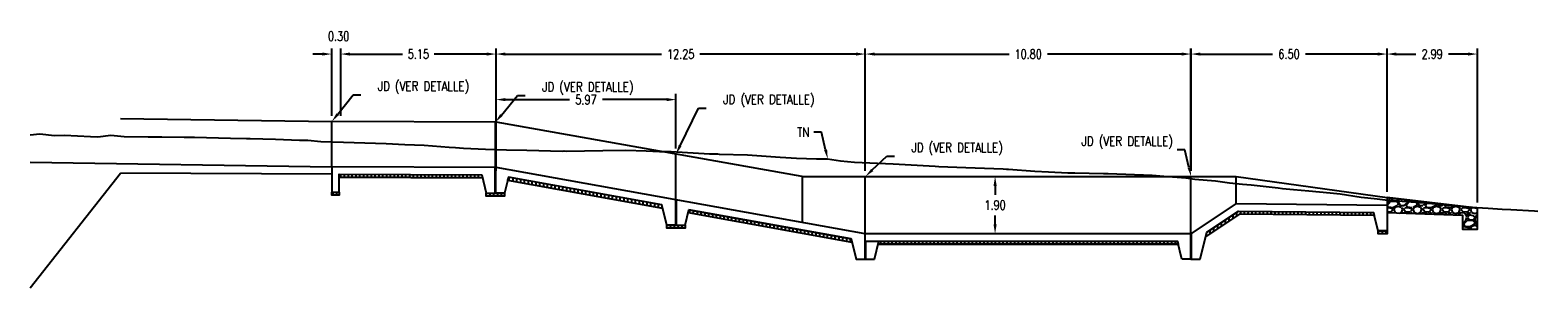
# Model space of a CAD drawing. Header units: metres. Extents: x 719936 to 720643, y 9143565 to 9144018.
# Tile 8 of 56: x 720495 to 720545, y 9143810 to 9143819. Entities that reach past the tile are written whole.
import ezdxf
from ezdxf import colors
from ezdxf.entities.mleader import LeaderData, LeaderLine
from ezdxf.math import Vec2, Vec3

# ---------------------------------------------------------------- set-up
doc = ezdxf.new("R2010")
doc.units = ezdxf.units.M
doc.linetypes.add('CENTER', pattern=[2, 1.25, -0.25, 0.25, -0.25])
doc.linetypes.add('CONTINUO', pattern=[0])
for name, color, linetype in [('_ESTRUC-PARED-PLANTA', 2, 'Continuous'), ('_ESTRUCTURA', 1, 'Continuous'), ('AIR.A3-TN', 32, 'Continuous'), ('AIR.A3_NOTAS', 7, 'Continuous'), ('C-ALIG', 5, 'CENTER'), ('C-Borde de Camino', 2, 'Continuous'), ('Layer1 (.05)', 8, 'Continuous'), ('Layer11 (.40)', 130, 'Continuous'), ('Layer2 (.10)', 1, 'Continuous')]:
    doc.layers.add(name, color=color, linetype=linetype)
doc.styles.add('AIR-Simplex.(0.80)', font='simplex.shx', dxfattribs={"width": 0.8})
doc.styles.add('SIMPLEX', font='simplex.shx', dxfattribs={"width": 0.75})
doc.dimstyles.new('ART -250-A3-horiz', dxfattribs={"dimscale": 0.25, "dimtxt": 1.25, "dimasz": 1.25, "dimexe": 0.75, "dimexo": 0.75, "dimgap": 0.75, "dimtad": 0, "dimtih": 1, "dimtoh": 1, "dimzin": 1, "dimdsep": 46, "dimtxsty": 'SIMPLEX', "dimcen": 0.75, "dimdle": 1.5, "dimclrd": 1, "dimclre": 1, "dimclrt": 7, "dimadec": 0, "dimazin": 0, "dimtfac": 1, "dimtofl": 0, "dimtmove": 2, "dimatfit": 3, "dimfxl": 1.5, "dimtolj": 1, "dimtzin": 1, "dimarcsym": 0})
pattern_1 = [(90, (0, -100), (-0.127, 0), [])]

# ---------------------------------------------------------------- blocks, each defined once
blk = doc.blocks.new('*D875')
at = {"layer": '_ESTRUC-PARED-PLANTA', "color": 1, "lineweight": -2, "transparency": 16777216}
for p, q in [((720527.244, 9143813.602), (720527.244, 9143813.308)), ((720527.244, 9143812.327), (720527.244, 9143812.621))]:
    blk.add_line(p, q, dxfattribs=at)
at = {"layer": '_ESTRUC-PARED-PLANTA', "color": 1, "transparency": 16777216}
for points in [[(720527.192, 9143813.602), (720527.297, 9143813.602), (720527.245, 9143813.915)], [(720527.192, 9143812.327), (720527.296, 9143812.327), (720527.244, 9143812.015)]]:
    blk.add_solid(points, dxfattribs=at)
at = {"layer": 'Defpoints', "color": 0, "transparency": 16777216}
for p in [(720527.245, 9143813.915), (720527.245, 9143813.915), (720527.244, 9143812.015)]:
    blk.add_point(p, dxfattribs=at)
at = {"layer": '_ESTRUC-PARED-PLANTA', "color": 7, "transparency": 16777216, "insert": (720527.244, 9143812.965), "char_height": 0.3125, "attachment_point": 5, "style": 'SIMPLEX'}
blk.add_mtext('\\A1;1.90', dxfattribs=at)
blk = doc.blocks.new('*D874')
at = {"layer": '_ESTRUC-PARED-PLANTA', "color": 1, "lineweight": -2, "transparency": 16777216}
for p, q in [((720510.694, 9143814.102), (720510.694, 9143818.168)), ((720522.941, 9143814.102), (720522.941, 9143818.168)), ((720511.006, 9143817.98), (720516.183, 9143817.98)), ((720522.628, 9143817.98), (720517.451, 9143817.98))]:
    blk.add_line(p, q, dxfattribs=at)
at = {"layer": '_ESTRUC-PARED-PLANTA', "color": 1, "transparency": 16777216}
for points in [[(720511.006, 9143818.032), (720511.006, 9143817.928), (720510.694, 9143817.98)], [(720522.628, 9143818.032), (720522.628, 9143817.928), (720522.941, 9143817.98)]]:
    blk.add_solid(points, dxfattribs=at)
at = {"layer": 'Defpoints', "color": 0, "transparency": 16777216}
for p in [(720510.694, 9143817.98), (720510.694, 9143813.915), (720522.941, 9143813.915)]:
    blk.add_point(p, dxfattribs=at)
at = {"layer": '_ESTRUC-PARED-PLANTA', "color": 7, "transparency": 16777216, "insert": (720516.817, 9143817.98), "char_height": 0.3125, "attachment_point": 5, "style": 'SIMPLEX'}
blk.add_mtext('\\A1;12.25', dxfattribs=at)
blk = doc.blocks.new('*D870')
at = {"layer": '_ESTRUC-PARED-PLANTA', "color": 1, "lineweight": -2, "transparency": 16777216}
for p, q in [((720505.544, 9143815.925), (720505.544, 9143818.168)), ((720510.694, 9143814.102), (720510.694, 9143818.168)), ((720505.856, 9143817.98), (720507.596, 9143817.98)), ((720510.381, 9143817.98), (720508.641, 9143817.98))]:
    blk.add_line(p, q, dxfattribs=at)
at = {"layer": '_ESTRUC-PARED-PLANTA', "color": 1, "transparency": 16777216}
for points in [[(720505.856, 9143818.032), (720505.856, 9143817.928), (720505.544, 9143817.98)], [(720510.381, 9143818.032), (720510.381, 9143817.928), (720510.694, 9143817.98)]]:
    blk.add_solid(points, dxfattribs=at)
at = {"layer": 'Defpoints', "color": 0, "transparency": 16777216}
for p in [(720505.544, 9143817.98), (720505.544, 9143815.738), (720510.694, 9143813.915)]:
    blk.add_point(p, dxfattribs=at)
at = {"layer": '_ESTRUC-PARED-PLANTA', "color": 7, "transparency": 16777216, "insert": (720508.119, 9143817.98), "char_height": 0.3125, "attachment_point": 5, "style": 'SIMPLEX'}
blk.add_mtext('\\A1;5.15', dxfattribs=at)
blk = doc.blocks.new('*D871')
at = {"layer": '_ESTRUC-PARED-PLANTA', "color": 1, "lineweight": -2, "transparency": 16777216}
for p, q in [((720505.244, 9143815.928), (720505.244, 9143818.168)), ((720505.544, 9143815.925), (720505.544, 9143818.168)), ((720504.931, 9143817.98), (720504.619, 9143817.98)), ((720505.856, 9143817.98), (720506.169, 9143817.98))]:
    blk.add_line(p, q, dxfattribs=at)
at = {"layer": '_ESTRUC-PARED-PLANTA', "color": 1, "transparency": 16777216}
for points in [[(720504.931, 9143818.032), (720504.931, 9143817.928), (720505.244, 9143817.98)], [(720505.856, 9143818.032), (720505.856, 9143817.928), (720505.544, 9143817.98)]]:
    blk.add_solid(points, dxfattribs=at)
at = {"layer": 'Defpoints', "color": 0, "transparency": 16777216}
for p in [(720505.244, 9143817.98), (720505.244, 9143815.741), (720505.544, 9143815.738)]:
    blk.add_point(p, dxfattribs=at)
at = {"layer": '_ESTRUC-PARED-PLANTA', "color": 7, "transparency": 16777216, "insert": (720505.474, 9143818.574), "char_height": 0.3125, "attachment_point": 5, "style": 'SIMPLEX'}
blk.add_mtext('\\A1;0.30', dxfattribs=at)
blk = doc.blocks.new('*D872')
at = {"layer": '_ESTRUC-PARED-PLANTA', "color": 1, "lineweight": -2, "transparency": 16777216}
for p, q in [((720533.741, 9143814.102), (720533.741, 9143818.168)), ((720540.244, 9143813.402), (720540.244, 9143818.168)), ((720534.053, 9143817.98), (720536.448, 9143817.98)), ((720539.931, 9143817.98), (720537.537, 9143817.98))]:
    blk.add_line(p, q, dxfattribs=at)
at = {"layer": '_ESTRUC-PARED-PLANTA', "color": 1, "transparency": 16777216}
for points in [[(720534.053, 9143818.032), (720534.053, 9143817.928), (720533.741, 9143817.98)], [(720539.931, 9143818.032), (720539.931, 9143817.928), (720540.244, 9143817.98)]]:
    blk.add_solid(points, dxfattribs=at)
at = {"layer": 'Defpoints', "color": 0, "transparency": 16777216}
for p in [(720540.244, 9143817.98), (720533.741, 9143813.915), (720540.244, 9143813.214)]:
    blk.add_point(p, dxfattribs=at)
at = {"layer": '_ESTRUC-PARED-PLANTA', "color": 7, "transparency": 16777216, "insert": (720536.992, 9143817.98), "char_height": 0.3125, "attachment_point": 5, "style": 'SIMPLEX'}
blk.add_mtext('\\A1;6.50', dxfattribs=at)
blk = doc.blocks.new('*D873')
at = {"layer": '_ESTRUC-PARED-PLANTA', "color": 1, "lineweight": -2, "transparency": 16777216}
for p, q in [((720540.244, 9143813.402), (720540.244, 9143818.168)), ((720543.237, 9143813.053), (720543.237, 9143818.168)), ((720540.556, 9143817.98), (720541.201, 9143817.98)), ((720542.924, 9143817.98), (720542.279, 9143817.98))]:
    blk.add_line(p, q, dxfattribs=at)
at = {"layer": '_ESTRUC-PARED-PLANTA', "color": 1, "transparency": 16777216}
for points in [[(720540.556, 9143818.032), (720540.556, 9143817.928), (720540.244, 9143817.98)], [(720542.924, 9143818.032), (720542.924, 9143817.928), (720543.237, 9143817.98)]]:
    blk.add_solid(points, dxfattribs=at)
at = {"layer": 'Defpoints', "color": 0, "transparency": 16777216}
for p in [(720543.237, 9143817.98), (720540.244, 9143813.214), (720543.237, 9143812.865)]:
    blk.add_point(p, dxfattribs=at)
at = {"layer": '_ESTRUC-PARED-PLANTA', "color": 7, "transparency": 16777216, "insert": (720541.74, 9143817.98), "char_height": 0.3125, "attachment_point": 5, "style": 'SIMPLEX'}
blk.add_mtext('\\A1;2.99', dxfattribs=at)
blk = doc.blocks.new('*D869')
at = {"layer": 'Defpoints', "color": 0, "transparency": 16777216}
for p in [(720533.745, 9143817.98), (720522.941, 9143813.915), (720533.745, 9143813.915, 291.332)]:
    blk.add_point(p, dxfattribs=at)
at = {"layer": 'Layer2 (.10)', "color": 1, "lineweight": -2, "transparency": 16777216}
for p, q in [((720522.941, 9143814.102), (720522.941, 9143818.168)), ((720533.745, 9143814.102), (720533.745, 9143818.168)), ((720523.253, 9143817.98), (720527.709, 9143817.98)), ((720533.433, 9143817.98), (720528.977, 9143817.98))]:
    blk.add_line(p, q, dxfattribs=at)
at = {"layer": 'Layer2 (.10)', "color": 1, "transparency": 16777216}
for points in [[(720523.253, 9143818.032), (720523.253, 9143817.928), (720522.941, 9143817.98)], [(720533.433, 9143818.032), (720533.433, 9143817.928), (720533.745, 9143817.98)]]:
    blk.add_solid(points, dxfattribs=at)
at = {"layer": 'Layer2 (.10)', "color": 7, "transparency": 16777216, "insert": (720528.343, 9143817.98), "char_height": 0.3125, "attachment_point": 5, "style": 'SIMPLEX'}
blk.add_mtext('\\A1;10.80', dxfattribs=at)
blk = doc.blocks.new('*D876')
at = {"layer": 'Defpoints', "color": 0, "transparency": 16777216}
for p in [(720516.661, 9143816.466), (720510.694, 9143815.715), (720516.661, 9143814.658)]:
    blk.add_point(p, dxfattribs=at)
at = {"layer": 'Layer11 (.40)', "color": 1, "lineweight": -2, "transparency": 16777216}
for p, q in [((720510.694, 9143815.902), (720510.694, 9143816.654)), ((720516.661, 9143814.845), (720516.661, 9143816.654)), ((720511.006, 9143816.466), (720513.132, 9143816.466)), ((720516.348, 9143816.466), (720514.222, 9143816.466))]:
    blk.add_line(p, q, dxfattribs=at)
at = {"layer": 'Layer11 (.40)', "color": 1, "transparency": 16777216}
for points in [[(720511.006, 9143816.519), (720511.006, 9143816.414), (720510.694, 9143816.466)], [(720516.348, 9143816.519), (720516.348, 9143816.414), (720516.661, 9143816.466)]]:
    blk.add_solid(points, dxfattribs=at)
at = {"layer": 'Layer11 (.40)', "color": 7, "transparency": 16777216, "insert": (720513.677, 9143816.466), "char_height": 0.3125, "attachment_point": 5, "style": 'SIMPLEX'}
blk.add_mtext('\\A1;5.97', dxfattribs=at)

msp = doc.modelspace()

# ---------------------------------------------------------------- hatches: boundary and pattern name
at = {"layer": 'Layer1 (.05)', "linetype": 'ByBlock', "ltscale": 10}
h = msp.add_hatch(dxfattribs=at)
h.set_pattern_fill('ANSI31', color=256, scale=0.04, angle=45)
h.set_pattern_definition(pattern_1)
h.paths.add_polyline_path([(720510.222, 9143813.967), (720510.247, 9143813.867), (720505.494, 9143813.888), (720505.494, 9143813.988)])
at = {"layer": 'Layer1 (.05)', "ltscale": 10}
h = msp.add_hatch(dxfattribs=at)
h.set_pattern_fill('ANSI31', color=256, scale=0.04, angle=45)
h.set_pattern_definition(pattern_1)
h.paths.add_polyline_path([(720511.103, 9143813.887), (720511.079, 9143813.79), (720516.217, 9143812.867), (720516.19, 9143812.973)])
h = msp.add_hatch(dxfattribs=at)
h.set_pattern_fill('ANSI31', color=256, scale=0.04, angle=45)
h.set_pattern_definition(pattern_1)
h.paths.add_polyline_path([(720505.244, 9143813.389), (720505.494, 9143813.389), (720505.494, 9143813.289), (720505.244, 9143813.289)])
h = msp.add_hatch(dxfattribs=at)
h.set_pattern_fill('ANSI31', color=256, scale=0.04, angle=45)
h.set_pattern_definition(pattern_1)
h.paths.add_polyline_path([(720510.372, 9143813.365), (720510.972, 9143813.365), (720510.972, 9143813.265), (720510.372, 9143813.265)])
at = {"layer": 'Layer1 (.05)'}
h = msp.add_hatch(dxfattribs=at)
h.set_pattern_fill('GRAVEL', color=256, scale=0.025)
h.set_pattern_definition([(228.0128, (720542.339463, 9143813.438577), (-5.08, -5.715), [0.08543, -8.45762]), (184.9697, (720542.282313, 9143813.375077), (7.62, 0.63500004), [0.1466, -14.513512]), (132.5104, (720542.136263, 9143813.362377), (6.35, -6.985), [0.10337, -10.23368]), (267.2737, (720541.888613, 9143813.203627), (0.635, 12.7), [0.1335, -13.21661]), (292.8337, (720541.882263, 9143813.070277), (-3.175, 7.62), [0.130908, -12.959952]), (357.2737, (720541.933063, 9143812.949627), (-12.7, 0.635), [0.1335, -13.21661]), (37.6942, (720542.066413, 9143812.943277), (-8.255, -6.35), [0.176548, -17.478279]), (72.2553, (720542.206113, 9143813.051227), (4.445, 13.97), [0.16668, -16.501314]), (121.4296, (720542.256913, 9143813.209977), (-5.08, 8.255), [0.133953, -13.261386]), (175.2364, (720542.187063, 9143813.324277), (6.985, -0.635), [0.15293, -7.493484]), (222.3974, (720542.034663, 9143813.336977), (-7.62, -6.985), [0.19777, -19.579193]), (138.814, (720542.517263, 9143813.197277), (-4.445, 3.81), [0.0675, -6.68264]), (171.4692, (720542.466463, 9143813.241727), (8.255, -1.27), [0.12842, -12.71366]), (225, (720542.33946, 9143813.26078), (-9e-17, -0.635), [0.0898, -0.80822]), (203.1986, (720542.29501, 9143813.33698), (3.175, 1.27), [0.04836, -4.787656]), (291.8014, (720542.25056, 9143813.31793), (-0.635, 1.905), [0.06839, -3.35119]), (30.964, (720542.27596, 9143813.25443), (1.905, 1.27), [0.11108, -3.591575]), (161.565, (720542.37121, 9143813.31158), (1.27, -0.635), [0.08032, -1.92772]), (16.3895, (720541.882263, 9143813.317927), (6.35, 1.905), [0.112522, -11.139707]), (70.3462, (720541.990213, 9143813.349677), (-2.54, -6.985), [0.0944, -9.345554]), (293.1986, (720542.37121, 9143813.43858), (-1.27, 3.175), [0.09672, -4.739296]), (343.6105, (720542.409313, 9143813.349677), (-6.35, 1.905), [0.112522, -11.139707]), (339.444, (720541.88226, 9143812.92423), (-3.175, 1.27), [0.10851, -5.316934]), (294.7751, (720541.983863, 9143812.886127), (-3.175, 6.985), [0.090918, -9.0009]), (66.8014, (720542.37756, 9143812.80358), (1.27, 3.175), [0.09672, -4.739296]), (17.354, (720542.415663, 9143812.892477), (-8.255, -2.54), [0.106446, -10.538094]), (69.444, (720542.06641, 9143812.80358), (-1.27, -3.175), [0.054254, -5.37119]), (101.31, (720542.33946, 9143812.80358), (-0.635, 2.54), [0.03238, -3.2055]), (165.964, (720542.33311, 9143812.83533), (1.905, -0.635), [0.13091, -2.48726]), (186.009, (720542.206113, 9143812.867077), (6.35, 0.635), [0.121317, -12.01034]), (303.69, (720542.27596, 9143813.19728), (-0.635, 1.27), [0.09158, -2.19794]), (353.1572, (720542.326763, 9143813.121077), (10.795, -1.27), [0.15989, -15.829002]), (60.9454, (720542.485513, 9143813.102027), (-2.54, -4.445), [0.065377, -6.47235]), (90, (720542.51726, 9143813.1592), (-0.635, 0.635), [0.0381, -0.5969]), (120.2564, (720542.193413, 9143812.886127), (2.54, -4.445), [0.088217, -8.733485]), (48.0128, (720542.148963, 9143812.962327), (5.08, 5.715), [0.17086, -8.37219]), (0, (720542.26326, 9143813.0893), (0.635, 0.635), [0.1651, -0.4699]), (325.3048, (720542.428363, 9143813.089327), (6.35, -4.445), [0.100402, -9.93983]), (254.0546, (720542.51091, 9143813.03218), (-0.635, -2.54), [0.09246, -4.53041]), (207.646, (720542.485513, 9143812.943277), (-12.065, -6.35), [0.150536, -14.903116]), (175.4261, (720542.352163, 9143812.873427), (-8.255, 0.635), [0.159257, -15.766462])])
h.paths.add_polyline_path([(720543.244, 9143812.865), (720540.244, 9143813.214), (720540.244, 9143812.714), (720542.744, 9143812.631), (720542.744, 9143812.165), (720543.244, 9143812.165)])
h.paths.add_polyline_path([(720543.244, 9143812.865), (720540.244, 9143813.215), (720540.244, 9143813.214)])
at = {"layer": 'Layer1 (.05)', "ltscale": 10}
h = msp.add_hatch(dxfattribs=at)
h.set_pattern_fill('ANSI31', color=256, scale=0.04, angle=45)
h.set_pattern_definition([(90, (5.98713, -101.07555), (-0.127, 0), [])])
h.paths.add_polyline_path([(720517.09, 9143812.811), (720517.066, 9143812.714), (720522.497, 9143811.738), (720522.47, 9143811.845)])
h = msp.add_hatch(dxfattribs=at)
h.set_pattern_fill('ANSI31', color=256, scale=0.04, angle=45)
h.set_pattern_definition(pattern_1)
h.paths.add_polyline_path([(720534.229, 9143811.919), (720534.265, 9143812.063), (720535.318, 9143812.764), (720539.793, 9143812.719), (720539.818, 9143812.619), (720535.348, 9143812.663)])
h = msp.add_hatch(dxfattribs=at)
h.set_pattern_fill('ANSI31', color=256, scale=0.04, angle=45)
h.set_pattern_definition([(90, (5.98804, -101.0719), (-0.127, 0), [])])
h.paths.add_polyline_path([(720516.361, 9143812.293), (720516.961, 9143812.293), (720516.961, 9143812.193), (720516.361, 9143812.193)])
h = msp.add_hatch(dxfattribs=at)
h.set_pattern_fill('ANSI31', color=256, scale=0.04, angle=45)
h.set_pattern_definition(pattern_1)
h.paths.add_polyline_path([(720539.944, 9143812.114), (720540.244, 9143812.114), (720540.244, 9143812.014), (720539.944, 9143812.014)])
h = msp.add_hatch(dxfattribs=at)
h.set_pattern_fill('ANSI31', color=256, scale=0.04, angle=45)
h.set_pattern_definition(pattern_1)
h.paths.add_polyline_path([(720523.366, 9143811.664), (720523.391, 9143811.764), (720533.29, 9143811.765), (720533.315, 9143811.664)])

# ---------------------------------------------------------------- linework, layer by layer
msp.add_line((720543.244, 9143812.592), (720543.243, 9143812.592))
at = {"layer": '_ESTRUC-PARED-PLANTA', "flags": 128}
msp.add_lwpolyline([(720510.672, 9143814.215), (720510.672, 9143815.715)], dxfattribs=at)
at = {"layer": '_ESTRUCTURA'}
for p, q in [((720533.73, 9143812.014), (720533.73, 9143811.164)), ((720533.75, 9143812.021), (720533.75, 9143811.164)), ((720534.04, 9143811.164), (720534.265, 9143812.063)), ((720522.951, 9143811.764), (720522.951, 9143811.164)), ((720523.241, 9143811.164), (720523.391, 9143811.764)), ((720533.44, 9143811.164), (720533.29, 9143811.764)), ((720522.951, 9143811.164), (720523.241, 9143811.164)), ((720533.74, 9143811.164), (720533.44, 9143811.164)), ((720533.74, 9143811.164), (720534.04, 9143811.164))]:
    msp.add_line(p, q, dxfattribs=at)
for points in [[(720520.846, 9143813.915), (720510.694, 9143815.715), (720505.244, 9143815.739)], [(720535.244, 9143813.015), (720533.741, 9143812.015), (720522.941, 9143812.014), (720510.694, 9143814.215), (720505.244, 9143814.239), (720505.244, 9143813.989), (720505.244, 9143813.389), (720505.494, 9143813.389), (720505.494, 9143813.988), (720510.222, 9143813.967), (720510.372, 9143813.365), (720510.662, 9143813.365), (720510.662, 9143814.215)], [(720520.846, 9143813.915), (720535.244, 9143813.915), (720540.244, 9143813.215)], [(720520.846, 9143813.915), (720520.846, 9143812.391)], [(720533.741, 9143812.014), (720533.741, 9143813.914)], [(720535.244, 9143813.015), (720535.244, 9143813.915)], [(720540.244, 9143813.215), (720543.244, 9143812.865)], [(720517.09, 9143812.811), (720522.47, 9143811.845), (720522.641, 9143811.164), (720522.931, 9143811.164), (720522.931, 9143812.008)]]:
    msp.add_lwpolyline(points, dxfattribs=at)
at = {"layer": '_ESTRUCTURA', "flags": 128}
msp.add_lwpolyline([(720543.244, 9143812.865), (720540.244, 9143813.215), (720540.244, 9143813.214)], close=True, dxfattribs=at)
for points in [[(720534.265, 9143812.063), (720535.317, 9143812.763), (720539.793, 9143812.719)], [(720540.238, 9143812.714), (720540.244, 9143812.714), (720540.244, 9143812.114), (720539.944, 9143812.114), (720539.793, 9143812.719)]]:
    msp.add_lwpolyline(points, dxfattribs=at)
at = {"layer": 'AIR.A3-TN', "color": 32, "linetype": 'Continuous', "lineweight": -3, "ltscale": 5, "flags": 128}
msp.add_lwpolyline([(720495.244, 9143815.299), (720495.568, 9143815.328), (720496.055, 9143815.276), (720496.387, 9143815.291), (720497.248, 9143815.239), (720497.484, 9143815.234), (720497.914, 9143815.281), (720498.367, 9143815.24), (720499.162, 9143815.229), (720499.616, 9143815.232), (720500.354, 9143815.222), (720500.689, 9143815.225), (720501.891, 9143815.185), (720502.414, 9143815.178), (720502.537, 9143815.171), (720503.378, 9143815.158), (720504.179, 9143815.121), (720504.453, 9143815.115), (720504.88, 9143815.079), (720505.638, 9143815.058), (720506.343, 9143815.028), (720507.052, 9143815.009), (720507.665, 9143814.974), (720508.311, 9143814.956), (720509.139, 9143814.893), (720509.354, 9143814.881), (720509.613, 9143814.854), (720510.341, 9143814.825), (720511.039, 9143814.797), (720511.718, 9143814.787), (720512.901, 9143814.76), (720512.957, 9143814.762), (720513.016, 9143814.759), (720514.237, 9143814.781), (720514.996, 9143814.784), (720515.673, 9143814.771), (720516.119, 9143814.745), (720516.505, 9143814.739), (720517.772, 9143814.666), (720517.987, 9143814.662), (720518.034, 9143814.665), (720518.098, 9143814.654), (720519.037, 9143814.628), (720520.118, 9143814.556), (720520.31, 9143814.548), (720520.659, 9143814.521), (720521.323, 9143814.504), (720521.69, 9143814.497), (720522.115, 9143814.43), (720522.585, 9143814.392), (720523.089, 9143814.371), (720523.869, 9143814.338), (720524.066, 9143814.324), (720525.26, 9143814.253), (720525.38, 9143814.246), (720526.277, 9143814.212), (720527.514, 9143814.164), (720527.618, 9143814.162), (720527.694, 9143814.153), (720528.562, 9143814.094), (720529.02, 9143814.066), (720529.656, 9143814.037), (720529.885, 9143814.035), (720530.839, 9143814.015), (720530.945, 9143814.015), (720530.997, 9143814.013), (720532.455, 9143813.959), (720532.839, 9143813.927), (720533.57, 9143813.866), (720533.871, 9143813.827), (720534.552, 9143813.767), (720535.014, 9143813.708), (720535.448, 9143813.659), (720535.742, 9143813.632), (720536.633, 9143813.533), (720536.775, 9143813.52), (720537.141, 9143813.483), (720537.653, 9143813.436), (720538.357, 9143813.375), (720538.577, 9143813.351), (720538.693, 9143813.336), (720539.39, 9143813.231), (720539.608, 9143813.205), (720539.913, 9143813.168), (720540.269, 9143813.128), (720540.46, 9143813.113), (720541.335, 9143813.046), (720541.731, 9143813.017), (720541.92, 9143812.996), (720542.505, 9143812.936), (720543.225, 9143812.888), (720543.408, 9143812.876), (720543.597, 9143812.864), (720544.064, 9143812.831), (720544.351, 9143812.816), (720545.135, 9143812.768), (720545.244, 9143812.761)], dxfattribs=at)
at = {"layer": 'C-ALIG', "color": 6, "ltscale": 10}
msp.add_line((720495.244, 9143810.215), (720498.244, 9143814.021), dxfattribs=at)
at = {"layer": 'C-Borde de Camino', "color": 1, "linetype": 'CONTINUO', "lineweight": -3, "ltscale": 2}
for p, q in [((720495.244, 9143814.384), (720505.244, 9143814.239)), ((720535.244, 9143813.015), (720540.244, 9143812.964)), ((720522.951, 9143811.764), (720523.391, 9143811.764)), ((720523.383, 9143811.764), (720533.29, 9143811.764))]:
    msp.add_line(p, q, dxfattribs=at)
at = {"layer": 'Layer1 (.05)', "ltscale": 10}
for p, q in [((720498.243, 9143815.841), (720505.244, 9143815.739)), ((720505.244, 9143813.989), (720498.244, 9143814.021))]:
    msp.add_line(p, q, dxfattribs=at)
at = {"layer": 'Layer1 (.05)', "flags": 128}
for points in [[(720505.244, 9143814.239), (720505.244, 9143815.739)], [(720516.661, 9143813.143), (720516.661, 9143814.658)], [(720533.74, 9143811.164), (720533.74, 9143812.257)]]:
    msp.add_lwpolyline(points, dxfattribs=at)
at = {"layer": 'Layer1 (.05)', "linetype": 'ByBlock', "ltscale": 10}
for points in [[(720510.222, 9143813.967), (720510.247, 9143813.867), (720505.494, 9143813.888), (720505.494, 9143813.988), (720510.222, 9143813.967)], [(720523.366, 9143811.664), (720523.391, 9143811.764), (720533.29, 9143811.765), (720533.315, 9143811.664), (720523.366, 9143811.664)]]:
    msp.add_lwpolyline(points, dxfattribs=at)
at = {"layer": 'Layer1 (.05)', "ltscale": 10, "transparency": 33554534, "flags": 128}
msp.add_lwpolyline([(720505.494, 9143813.888), (720510.247, 9143813.867)], dxfattribs=at)
at = {"layer": 'Layer1 (.05)', "ltscale": 10}
for points in [[(720511.103, 9143813.887), (720511.079, 9143813.79), (720516.217, 9143812.867), (720516.19, 9143812.973)], [(720505.244, 9143813.389), (720505.494, 9143813.389), (720505.494, 9143813.289), (720505.244, 9143813.289)], [(720517.09, 9143812.811), (720517.066, 9143812.714), (720522.497, 9143811.738), (720522.47, 9143811.845)], [(720539.944, 9143812.114), (720540.244, 9143812.114), (720540.244, 9143812.014), (720539.944, 9143812.014)]]:
    msp.add_lwpolyline(points, close=True, dxfattribs=at)
at = {"layer": 'Layer1 (.05)', "linetype": 'ByBlock', "ltscale": 10}
for points in [[(720510.372, 9143813.365), (720510.972, 9143813.365), (720510.972, 9143813.265), (720510.372, 9143813.265)], [(720516.361, 9143812.293), (720516.961, 9143812.293), (720516.961, 9143812.193), (720516.361, 9143812.193)]]:
    msp.add_lwpolyline(points, close=True, dxfattribs=at)
at = {"layer": 'Layer1 (.05)', "flags": 128}
msp.add_lwpolyline([(720543.244, 9143812.865), (720540.244, 9143813.214), (720540.244, 9143812.714), (720542.744, 9143812.631), (720542.744, 9143812.165), (720543.244, 9143812.165)], close=True, dxfattribs=at)
at = {"layer": 'Layer1 (.05)', "ltscale": 10}
for points in [[(720534.229, 9143811.919), (720534.265, 9143812.063), (720535.318, 9143812.764), (720539.793, 9143812.719), (720539.818, 9143812.619), (720535.348, 9143812.663), (720534.229, 9143811.919)], [(720523.366, 9143811.664), (720533.315, 9143811.664)]]:
    msp.add_lwpolyline(points, dxfattribs=at)
at = {"layer": 'Layer2 (.10)', "flags": 128}
for points in [[(720516.651, 9143813.143), (720516.651, 9143812.293), (720516.361, 9143812.293), (720516.19, 9143812.973), (720511.103, 9143813.887), (720510.972, 9143813.365), (720510.682, 9143813.365), (720510.682, 9143814.215), (720510.662, 9143814.215)], [(720511.103, 9143813.887), (720510.972, 9143813.365)], [(720522.941, 9143811.164), (720522.941, 9143813.915)], [(720516.671, 9143813.143), (720516.671, 9143812.293), (720516.961, 9143812.293), (720517.09, 9143812.811)], [(720522.931, 9143811.164), (720522.951, 9143811.164)]]:
    msp.add_lwpolyline(points, dxfattribs=at)

# ---------------------------------------------------------------- dimensions: what is measured, and where the dimension line sits
at = {"layer": '_ESTRUC-PARED-PLANTA'}
dim = msp.add_linear_dim(base=(720505.244, 9143817.98), p1=(720505.544, 9143815.738), p2=(720505.244, 9143815.741), dimstyle='ART -250-A3-horiz', dxfattribs=at)
dim.commit()
dim.dimension.update_dxf_attribs({"geometry": '*D871', "text_midpoint": (720505.474, 9143818.574), "dimtype": 128})
for base, p1, p2, picture, middle in [((720505.544, 9143817.98), (720510.694, 9143813.915), (720505.544, 9143815.738), '*D870', (720508.119, 9143817.98)), ((720540.244, 9143817.98), (720533.741, 9143813.915), (720540.244, 9143813.214), '*D872', (720536.992, 9143817.98)), ((720543.237, 9143817.98), (720540.244, 9143813.214), (720543.237, 9143812.865), '*D873', (720541.74, 9143817.98))]:
    dim = msp.add_linear_dim(base=base, p1=p1, p2=p2, dimstyle='ART -250-A3-horiz', dxfattribs=at)
    dim.commit()
    dim.dimension.update_dxf_attribs({"geometry": picture, "text_midpoint": middle})
for p1, p2, distance, picture, middle in [((720522.941, 9143813.915), (720510.694, 9143813.915), -4.065, '*D874', (720516.817, 9143817.98)), ((720527.244, 9143812.015), (720527.245, 9143813.915), 0, '*D875', (720527.244, 9143812.965))]:
    dim = msp.add_aligned_dim(p1=p1, p2=p2, distance=distance, dimstyle='ART -250-A3-horiz', dxfattribs=at)
    dim.commit()
    dim.dimension.update_dxf_attribs({"geometry": picture, "text_midpoint": middle})
at = {"layer": 'Layer11 (.40)'}
dim = msp.add_linear_dim(base=(720516.661, 9143816.466), p1=(720510.694, 9143815.715), p2=(720516.661, 9143814.658), dimstyle='ART -250-A3-horiz', dxfattribs=at)
dim.commit()
dim.dimension.update_dxf_attribs({"geometry": '*D876', "text_midpoint": (720513.677, 9143816.466)})
at = {"layer": 'Layer2 (.10)'}
dim = msp.add_linear_dim(base=(720533.745, 9143817.98), p1=(720522.941, 9143813.915), p2=(720533.745, 9143813.915, 291.332), dimstyle='ART -250-A3-horiz', dxfattribs=at)
dim.commit()
dim.dimension.update_dxf_attribs({"geometry": '*D869', "text_midpoint": (720528.343, 9143817.98)})

# ---------------------------------------------------------------- leaders
at = {"layer": 'AIR.A3_NOTAS'}
ml = msp.add_multileader_mtext('Standard', dxfattribs=at)
ml.set_content('{\\C0;JD (VER DETALLE)\\P  }', color=256, style='AIR-Simplex.(0.80)')
ml.set_leader_properties(color=7, linetype='ByLayer', lineweight=-1)
ml.build(insert=Vec2(0, 0))
ml.multileader.update_dxf_attribs({"text_left_attachment_type": 2, "text_right_attachment_type": 2, "dogleg_length": 0.125, "arrow_head_size": 0.312})
ctx = ml.context
ctx.base_point, ctx.char_height, ctx.arrow_head_size, ctx.landing_gap_size, ctx.plane_origin = Vec3(720506.207, 9143816.624, 291.332), 0.3125, 0.312, 0.15, Vec3(720514.575, 9143829.022, 291.332)
ctx.left_attachment, ctx.right_attachment, ctx.text_align_type = 2, 2, 2
notes = []
notes.append((ctx, [(0, (1, 1, 0), (720505.957, 9143816.624, 291.332), (1, 0), 0.25, [(0, [(720505.248, 9143815.739, 291.332)], 0, [])])]))
ctx.mtext.insert, ctx.mtext.alignment, ctx.mtext.flow_direction = Vec3(720509.798, 9143817.071, 291.332), 3, 5
ml = msp.add_multileader_mtext('Standard', dxfattribs=at)
ml.set_content('{\\C0;JD (VER DETALLE)\\P  }', color=256, style='AIR-Simplex.(0.80)')
ml.set_leader_properties(color=7, linetype='ByLayer', lineweight=-1)
ml.build(insert=Vec2(0, 0))
ml.multileader.update_dxf_attribs({"text_left_attachment_type": 2, "text_right_attachment_type": 2, "dogleg_length": 0.125, "arrow_head_size": 0.312})
ctx = ml.context
ctx.base_point, ctx.char_height, ctx.arrow_head_size, ctx.landing_gap_size, ctx.plane_origin = Vec3(720511.657, 9143816.6, 291.332), 0.3125, 0.312, 0.15, Vec3(720520.025, 9143828.997, 291.332)
ctx.left_attachment, ctx.right_attachment, ctx.text_align_type = 2, 2, 2
notes.append((ctx, [(0, (1, 1, 0), (720511.407, 9143816.6, 291.332), (1, 0), 0.25, [(0, [(720510.672, 9143815.715, 291.332)], 0, [])])]))
ctx.mtext.insert, ctx.mtext.alignment, ctx.mtext.flow_direction = Vec3(720515.248, 9143817.046, 291.332), 3, 5
ml = msp.add_multileader_mtext('Standard', dxfattribs=at)
ml.set_content('{\\C0;JD (VER DETALLE)\\P  }', color=256, style='AIR-Simplex.(0.80)')
ml.set_leader_properties(color=7, linetype='ByLayer', lineweight=-1)
ml.build(insert=Vec2(0, 0))
ml.multileader.update_dxf_attribs({"text_left_attachment_type": 2, "text_right_attachment_type": 2, "dogleg_length": 0.125, "arrow_head_size": 0.312})
ctx = ml.context
ctx.base_point, ctx.char_height, ctx.arrow_head_size, ctx.landing_gap_size, ctx.plane_origin = Vec3(720517.663, 9143816.185), 0.3125, 0.312, 0.15, Vec3(720526.013, 9143827.939)
ctx.left_attachment, ctx.right_attachment, ctx.text_align_type = 2, 2, 2
notes.append((ctx, [(0, (1, 1, 0), (720517.413, 9143816.185), (1, 0), 0.25, [(0, [(720516.661, 9143814.657)], 0, [])])]))
ctx.mtext.insert, ctx.mtext.alignment, ctx.mtext.flow_direction = Vec3(720521.253, 9143816.631), 3, 5
ml = msp.add_multileader_mtext('Standard', dxfattribs=at)
ml.set_content('{\\C0;TN  }', color=256, style='AIR-Simplex.(0.80)')
ml.set_leader_properties(color=7, linetype='ByLayer', lineweight=-1)
ml.build(insert=Vec2(0, 0))
ml.multileader.update_dxf_attribs({"text_left_attachment_type": 2, "text_right_attachment_type": 2, "dogleg_length": 0.125, "arrow_head_size": 0.312})
ctx = ml.context
ctx.base_point, ctx.char_height, ctx.arrow_head_size, ctx.landing_gap_size, ctx.plane_origin = Vec3(720520.554, 9143815.382, 291.332), 0.3125, 0.312, 0.15, Vec3(720531.021, 9143827.78, 291.332)
ctx.left_attachment, ctx.right_attachment, ctx.text_align_type = 2, 2, 2
notes.append((ctx, [(1, (1, 1, 0), (720521.485, 9143815.382, 291.332), (-1, 0), 0.25, [(0, [(720521.695, 9143814.497, 291.332)], 0, [])])]))
ctx.mtext.insert, ctx.mtext.alignment, ctx.mtext.flow_direction = Vec3(720521.085, 9143815.539, 291.332), 3, 5
ml = msp.add_multileader_mtext('Standard', dxfattribs=at)
ml.set_content('{\\C0;JD (VER DETALLE)\\P  }', color=256, style='AIR-Simplex.(0.80)')
ml.set_leader_properties(color=7, linetype='ByLayer', lineweight=-1)
ml.build(insert=Vec2(0, 0))
ml.multileader.update_dxf_attribs({"text_left_attachment_type": 2, "text_right_attachment_type": 2, "dogleg_length": 0.125, "arrow_head_size": 0.312})
ctx = ml.context
ctx.base_point, ctx.char_height, ctx.arrow_head_size, ctx.landing_gap_size, ctx.plane_origin = Vec3(720523.904, 9143814.587, 291.332), 0.3125, 0.312, 0.15, Vec3(720532.272, 9143826.985, 291.332)
ctx.left_attachment, ctx.right_attachment, ctx.text_align_type = 2, 2, 2
notes.append((ctx, [(0, (1, 1, 0), (720523.654, 9143814.587, 291.332), (1, 0), 0.25, [(0, [(720522.945, 9143813.915, 291.332)], 0, [])])]))
ctx.mtext.insert, ctx.mtext.alignment, ctx.mtext.flow_direction = Vec3(720527.495, 9143815.034, 291.332), 3, 5
ml = msp.add_multileader_mtext('Standard', dxfattribs=at)
ml.set_content('{\\C0;JD (VER DETALLE)\\P  }', color=256, style='AIR-Simplex.(0.80)')
ml.set_leader_properties(color=7, linetype='ByLayer', lineweight=-1)
ml.build(insert=Vec2(0, 0))
ml.multileader.update_dxf_attribs({"text_left_attachment_type": 2, "text_right_attachment_type": 2, "dogleg_length": 0.125, "arrow_head_size": 0.312})
ctx = ml.context
ctx.base_point, ctx.char_height, ctx.arrow_head_size, ctx.landing_gap_size, ctx.plane_origin = Vec3(720529.545, 9143814.8, 291.332), 0.3125, 0.312, 0.15, Vec3(720543.072, 9143827.197, 291.332)
ctx.left_attachment, ctx.right_attachment, ctx.text_align_type = 2, 2, 2
notes.append((ctx, [(1, (1, 1, 0), (720533.536, 9143814.8, 291.332), (-1, 0), 0.25, [(0, [(720533.745, 9143813.915, 291.332)], 0, [])])]))
ctx.mtext.insert, ctx.mtext.alignment, ctx.mtext.flow_direction = Vec3(720533.136, 9143815.246, 291.332), 3, 5
for ctx, leaders in notes:
    for number, flags, end, landing, length, lines in leaders:
        leader = LeaderData()
        leader.index, (leader.has_last_leader_line, leader.has_dogleg_vector, leader.attachment_direction) = number, flags
        leader.last_leader_point, leader.dogleg_vector, leader.dogleg_length = Vec3(end), Vec3(landing), length
        for number, points, colour, breaks in lines:
            line = LeaderLine()
            line.index, line.vertices, line.color, line.breaks = number, Vec3.list(points), colors.encode_raw_color(colour), breaks
            leader.lines.append(line)
        ctx.leaders.append(leader)

doc.saveas('drawing.dxf')
